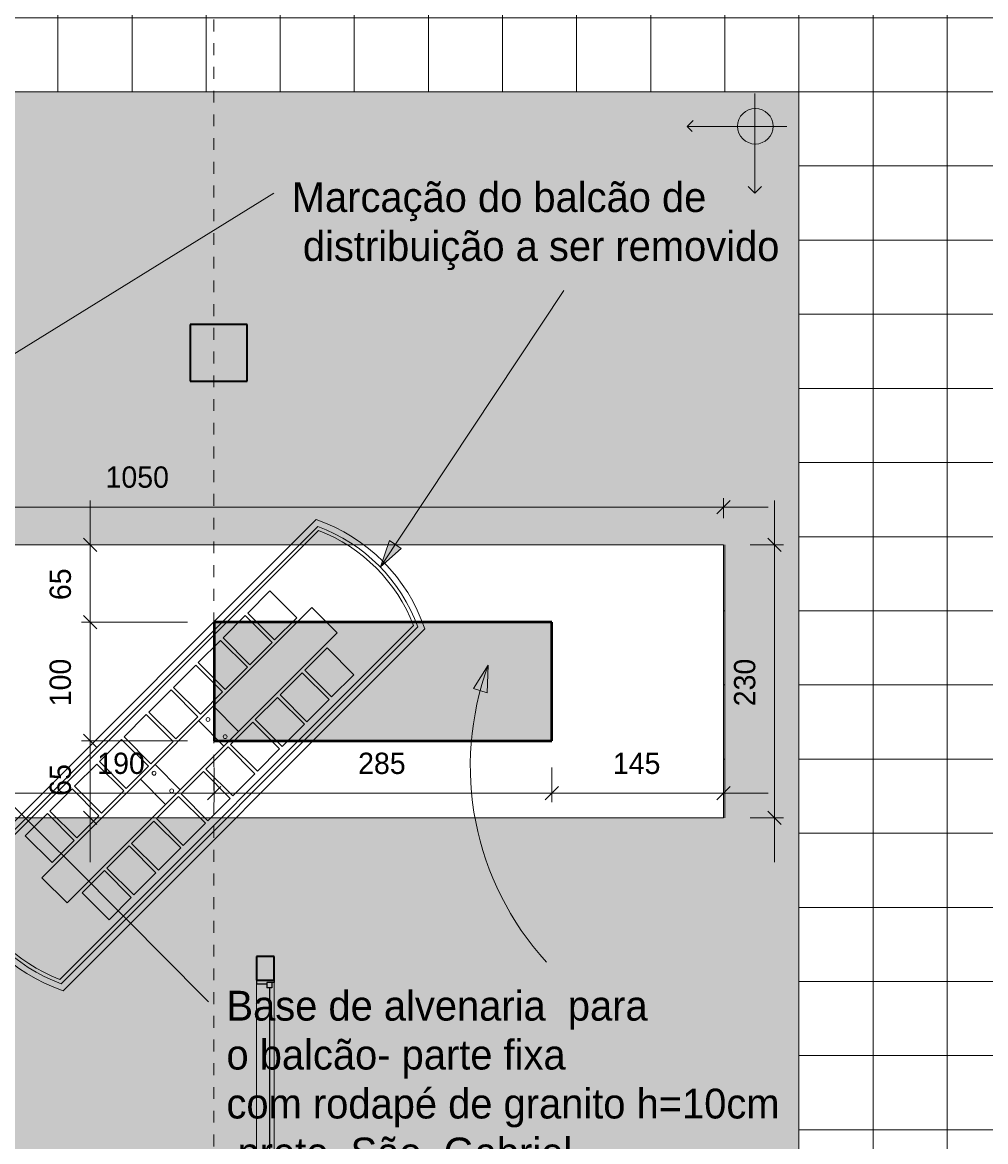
# Model space of a CAD drawing. Header units: metres. Extents: x -29 to 48, y -24 to 81.
# Tile 13 of 25: x -2.7 to 5.42, y -11.27 to -1.84. Entities that reach past the tile are written whole.
import ezdxf

# ---------------------------------------------------------------- set-up
doc = ezdxf.new("R2010")
doc.units = ezdxf.units.M
doc.linetypes.add('Projeção', pattern=[0.003969, 0.002381, -0.001587])
for name, color, linetype, lineweight in [('A-ANNO-DIMS', 211, 'Continuous', 9), ('A-ANNO-DIMS-75', 211, 'Continuous', 9), ('A-DETL', 90, 'Continuous', 18), ('A-DETL-GENF', 92, 'Continuous', 18), ('A-FLOR', 192, 'Continuous', 18), ('A-FLOR-OVHD', 1, 'Projeção', 18), ('A-FLOR-PATT', 8, 'Continuous', 18), ('A-GLAZ', 151, 'Continuous', 18), ('A-WALL', 113, 'Continuous', 18), ('A-WALL-PATT', 111, 'Continuous', 35), ('G-ANNO-TEXT', 231, 'Continuous', 9)]:
    doc.layers.add(name, color=color, linetype=linetype, lineweight=lineweight)
doc.styles.add('Century Gothic_3', font='GOTHIC.TTF', dxfattribs={"height": 0.251495})
doc.styles.add('Century Gothic_4', font='GOTHIC.TTF', dxfattribs={"height": 0.179639})
doc.dimstyles.new('_Cotas_detalhamento_2_5_mm', dxfattribs={"dimscale": 0.3048, "dimtxt": 0.1875, "dimasz": 0.369094, "dimexe": 0.246063, "dimexo": 0.738189, "dimgap": 0.369094, "dimtad": 1, "dimdec": 0, "dimlfac": 100, "dimzin": 0, "dimdsep": 46, "dimtxsty": 'Century Gothic_4', "dimblk1": 'OBLIQUE', "dimblk2": 'OBLIQUE', "dimsah": 1, "dimcen": 0.09, "dimdle": 1.230315, "dimazin": 0, "dimtfac": 1, "dimtdec": 4, "dimtix": 1, "dimtmove": 0, "dimatfit": 3, "dimfxl": 1, "dimtvp": 1, "dimtolj": 1, "dimtzin": 0, "dimarcsym": 2})
doc.dimstyles.new('_Cotas_detalhamento_2_5_mm_1', dxfattribs={"dimscale": 0.3048, "dimtxt": 0.1875, "dimasz": 0.369094, "dimexe": 0.246063, "dimexo": 0.738189, "dimgap": 0.369094, "dimtad": 1, "dimdec": 0, "dimlfac": 100, "dimzin": 0, "dimdsep": 46, "dimtxsty": 'Century Gothic_4', "dimblk1": 'OBLIQUE', "dimblk2": 'OBLIQUE', "dimsah": 1, "dimcen": 0.09, "dimdle": 1.230315, "dimazin": 0, "dimtfac": 1, "dimtdec": 4, "dimtix": 1, "dimtmove": 2, "dimatfit": 3, "dimfxl": 1, "dimtvp": 1, "dimtolj": 1, "dimtzin": 0, "dimarcsym": 2})

# ---------------------------------------------------------------- blocks, each defined once
blk = doc.blocks.new('M_Fixado - 260 x 200 mm-2644279-PAGINAÇÃO DE PISO _Compreende trechos 2 e 3_')
at = {"layer": 'A-GLAZ', "lineweight": 25}
for p, q in [((-1.3, 0.088), (-1.281, 0.088)), ((-1.281, 0.088), (-1.281, 0.025)), ((-1.281, 0.069), (-1.237, 0.069)), ((-1.281, 0.025), (-1.237, 0.025)), ((-1.268, 0.025), (-1.268, -0.062)), ((-1.237, 0.069), (-1.237, 0.025)), ((-1.237, 0.047), (1.237, 0.047)), ((1.237, 0.069), (1.237, 0.025)), ((1.281, 0.069), (1.237, 0.069)), ((1.237, 0.025), (1.281, 0.025)), ((1.268, 0.025), (1.268, -0.062)), ((1.281, 0.088), (1.281, 0.025)), ((1.2989, 0.088), (1.281, 0.088)), ((-1.3, -0.062), (-1.268, -0.062)), ((1.3, -0.062), (1.268, -0.062))]:
    blk.add_line(p, q, dxfattribs=at)
blk = doc.blocks.new('DIMBLOCK4-PAGINAÇÃO DE PISO _Compreende trechos 2 e 3_')
at = {"layer": 'A-ANNO-DIMS-75'}
for p, q in [((-2.9843, -8.1194), (-2.9843, -8.4133)), ((-2.9843, -8.3383), (-2.9843, -8.1194)), ((-1.0849, -8.1194), (-1.0849, -8.4133)), ((-1.0849, -8.3383), (-1.0849, -8.1194)), ((-2.9843, -8.3383), (-1.0849, -8.3383))]:
    blk.add_line(p, q, dxfattribs=at)
at = {"layer": 'A-ANNO-DIMS-75', "lineweight": 18}
for p, q in [((-2.9843, -8.3383), (-2.928, -8.282)), ((-1.0849, -8.3383), (-1.0287, -8.282)), ((-2.9843, -8.3383), (-3.0405, -8.3945)), ((-1.0849, -8.3383), (-1.1412, -8.3945))]:
    blk.add_line(p, q, dxfattribs=at)
at = {"layer": 'A-ANNO-DIMS-75', "color": 0, "insert": (-2.0694, -7.9955), "char_height": 0.17964, "width": 0.503571, "attachment_point": 1, "line_spacing_factor": 0.984117, "style": 'Century Gothic_4'}
blk.add_mtext('190', dxfattribs=at)
blk = doc.blocks.new('_Oblique')
at = {"color": 0, "linetype": 'ByBlock', "lineweight": -2}
blk.add_line((-0.5, -0.5), (0.5, 0.5), dxfattribs=at)
blk = doc.blocks.new('DIMBLOCK5-PAGINAÇÃO DE PISO _Compreende trechos 2 e 3_')
at = {"layer": 'A-ANNO-DIMS-75'}
for p, q in [((-1.0849, -8.1194), (-1.0849, -8.4133)), ((-1.0849, -8.3383), (-1.0849, -8.1194)), ((1.7651, -8.1194), (1.7651, -8.4133)), ((1.7651, -8.3383), (1.7651, -8.1194)), ((-1.0849, -8.3383), (1.7651, -8.3383))]:
    blk.add_line(p, q, dxfattribs=at)
at = {"layer": 'A-ANNO-DIMS-75', "lineweight": 18}
for p, q in [((-1.0849, -8.3383), (-1.0287, -8.282)), ((1.7651, -8.3383), (1.8213, -8.282)), ((-1.0849, -8.3383), (-1.1412, -8.3945)), ((1.7651, -8.3383), (1.7088, -8.3945))]:
    blk.add_line(p, q, dxfattribs=at)
at = {"layer": 'A-ANNO-DIMS-75', "color": 0, "insert": (0.1303, -7.9955), "char_height": 0.17964, "width": 0.503571, "attachment_point": 1, "line_spacing_factor": 0.984117, "style": 'Century Gothic_4'}
blk.add_mtext('285', dxfattribs=at)
blk = doc.blocks.new('DIMBLOCK6-PAGINAÇÃO DE PISO _Compreende trechos 2 e 3_')
at = {"layer": 'A-ANNO-DIMS-75'}
for p, q in [((1.7651, -8.1194), (1.7651, -8.4133)), ((1.7651, -8.3383), (1.7651, -8.1194)), ((3.213, -8.4837), (3.213, -8.2633)), ((1.7651, -8.3383), (3.588, -8.3383)), ((3.213, -8.3383), (3.213, -8.4837))]:
    blk.add_line(p, q, dxfattribs=at)
at = {"layer": 'A-ANNO-DIMS-75', "lineweight": 18}
for p, q in [((1.7651, -8.3383), (1.8213, -8.282)), ((3.213, -8.3383), (3.2692, -8.282)), ((1.7651, -8.3383), (1.7088, -8.3945)), ((3.213, -8.3383), (3.1567, -8.3945))]:
    blk.add_line(p, q, dxfattribs=at)
at = {"layer": 'A-ANNO-DIMS-75', "color": 0, "insert": (2.2792, -7.9955), "char_height": 0.17964, "width": 0.503571, "attachment_point": 1, "line_spacing_factor": 0.984117, "style": 'Century Gothic_4'}
blk.add_mtext('145', dxfattribs=at)
blk = doc.blocks.new('DIMBLOCK7-PAGINAÇÃO DE PISO _Compreende trechos 2 e 3_')
at = {"layer": 'A-ANNO-DIMS-75'}
for p, q in [((-2.1288, -5.8694), (-2.1288, -6.8944)), ((-2.2742, -6.2444), (-2.0538, -6.2444)), ((-2.1288, -6.2444), (-2.2742, -6.2444)), ((-1.3099, -6.8944), (-2.2038, -6.8944)), ((-2.1288, -6.8944), (-1.3099, -6.8944))]:
    blk.add_line(p, q, dxfattribs=at)
at = {"layer": 'A-ANNO-DIMS-75', "lineweight": 18}
for p, q in [((-2.1288, -6.2444), (-2.185, -6.1882)), ((-2.1288, -6.2444), (-2.0725, -6.3007)), ((-2.1288, -6.8944), (-2.185, -6.8382)), ((-2.1288, -6.8944), (-2.0725, -6.9507))]:
    blk.add_line(p, q, dxfattribs=at)
at = {"layer": 'A-ANNO-DIMS-75', "color": 0, "insert": (-2.4715, -6.7093), "char_height": 0.17964, "width": 0.335714, "attachment_point": 1, "rotation": 90, "line_spacing_factor": 0.984117, "style": 'Century Gothic_4'}
blk.add_mtext('65', dxfattribs=at)
blk = doc.blocks.new('DIMBLOCK8-PAGINAÇÃO DE PISO _Compreende trechos 2 e 3_')
at = {"layer": 'A-ANNO-DIMS-75', "lineweight": 18}
for p, q in [((-2.1288, -6.8944), (-2.185, -6.8382)), ((-2.1288, -6.8944), (-2.0725, -6.9507)), ((-2.1288, -7.8944), (-2.185, -7.8382)), ((-2.1288, -7.8944), (-2.0725, -7.9507))]:
    blk.add_line(p, q, dxfattribs=at)
at = {"layer": 'A-ANNO-DIMS-75'}
for p, q in [((-1.3099, -6.8944), (-2.2038, -6.8944)), ((-2.1288, -6.8944), (-2.1288, -7.8944)), ((-2.1288, -6.8944), (-1.3099, -6.8944)), ((-1.3099, -7.8944), (-2.2038, -7.8944)), ((-2.1288, -7.8944), (-1.3099, -7.8944))]:
    blk.add_line(p, q, dxfattribs=at)
at = {"layer": 'A-ANNO-DIMS-75', "color": 0, "insert": (-2.4715, -7.6043), "char_height": 0.17964, "width": 0.503571, "attachment_point": 1, "rotation": 90, "line_spacing_factor": 0.984117, "style": 'Century Gothic_4'}
blk.add_mtext('100', dxfattribs=at)
blk = doc.blocks.new('DIMBLOCK9-PAGINAÇÃO DE PISO _Compreende trechos 2 e 3_')
at = {"layer": 'A-ANNO-DIMS-75'}
for p, q in [((-1.3099, -7.8944), (-2.2038, -7.8944)), ((-2.1288, -7.8944), (-2.1288, -8.9194)), ((-2.1288, -7.8944), (-1.3099, -7.8944)), ((-2.2742, -8.5444), (-2.0538, -8.5444)), ((-2.1288, -8.5444), (-2.2742, -8.5444))]:
    blk.add_line(p, q, dxfattribs=at)
at = {"layer": 'A-ANNO-DIMS-75', "lineweight": 18}
for p, q in [((-2.1288, -7.8944), (-2.185, -7.8382)), ((-2.1288, -7.8944), (-2.0725, -7.9507)), ((-2.1288, -8.5444), (-2.185, -8.4882)), ((-2.1288, -8.5444), (-2.0725, -8.6007))]:
    blk.add_line(p, q, dxfattribs=at)
at = {"layer": 'A-ANNO-DIMS-75', "color": 0, "insert": (-2.4715, -8.3593), "char_height": 0.17964, "width": 0.335714, "attachment_point": 1, "rotation": 90, "line_spacing_factor": 0.984117, "style": 'Century Gothic_4'}
blk.add_mtext('65', dxfattribs=at)
blk = doc.blocks.new('DIMBLOCK21-PAGINAÇÃO DE PISO _Compreende trechos 2 e 3_')
at = {"layer": 'A-ANNO-DIMS-75'}
for p, q in [((-7.2843, -6.0194), (-7.2843, -5.8499)), ((3.213, -6.0194), (3.213, -5.8499)), ((-7.6593, -5.9249), (3.588, -5.9249)), ((-7.2843, -5.9249), (-7.2843, -6.0194)), ((3.213, -5.9249), (3.213, -6.0194))]:
    blk.add_line(p, q, dxfattribs=at)
at = {"layer": 'A-ANNO-DIMS-75', "lineweight": 18}
for p, q in [((-7.2843, -5.9249), (-7.3405, -5.9811)), ((-7.2843, -5.9249), (-7.228, -5.8686)), ((3.213, -5.9249), (3.1567, -5.9811)), ((3.213, -5.9249), (3.2692, -5.8686))]:
    blk.add_line(p, q, dxfattribs=at)
at = {"layer": 'A-ANNO-DIMS-75', "color": 0, "insert": (-1.9996, -5.5822), "char_height": 0.17964, "width": 0.671429, "attachment_point": 1, "line_spacing_factor": 0.984117, "style": 'Century Gothic_4'}
blk.add_mtext('1050', dxfattribs=at)
blk = doc.blocks.new('DIMBLOCK22-PAGINAÇÃO DE PISO _Compreende trechos 2 e 3_')
at = {"layer": 'A-ANNO-DIMS-75'}
for p, q in [((3.6431, -5.8694), (3.6431, -8.9194)), ((3.438, -6.2444), (3.7181, -6.2444)), ((3.6431, -6.2444), (3.438, -6.2444)), ((3.438, -8.5444), (3.7181, -8.5444)), ((3.6431, -8.5444), (3.438, -8.5444))]:
    blk.add_line(p, q, dxfattribs=at)
at = {"layer": 'A-ANNO-DIMS-75', "lineweight": 18}
for p, q in [((3.6431, -6.2444), (3.5869, -6.1882)), ((3.6431, -6.2444), (3.6994, -6.3007)), ((3.6431, -8.5444), (3.5869, -8.4882)), ((3.6431, -8.5444), (3.6994, -8.6007))]:
    blk.add_line(p, q, dxfattribs=at)
at = {"layer": 'A-ANNO-DIMS-75', "color": 0, "insert": (3.3004, -7.6043), "char_height": 0.17964, "width": 0.503571, "attachment_point": 1, "rotation": 90, "line_spacing_factor": 0.984117, "style": 'Century Gothic_4'}
blk.add_mtext('230', dxfattribs=at)

msp = doc.modelspace()

# ---------------------------------------------------------------- hatches: boundary and pattern name
at = {"layer": 'A-DETL-GENF'}
h = msp.add_hatch(color=254, dxfattribs=at)
h.paths.add_polyline_path([(-0.7273, -12.5146), (3.8477, -12.5146), (3.8477, -2.4246), (-4.0783, -2.4246), (-4.9035, -3.3359), (-4.9184, -3.3225), (-4.9191, -3.3233), (-6.4688, -1.9202), (-9.9312, -5.7446), (-9.9312, -9.3446), (-3.1873, -9.3446), (-3.1873, -12.5146), (-2.0023, -12.5146)], flags=0)
h.paths.add_polyline_path([(-0.5773, -9.9146), (-0.7273, -9.9146), (-0.7273, -9.7146), (-0.5773, -9.7146)], flags=0)
h.paths.add_polyline_path([(-3.8101, -8.5444), (-7.2843, -8.5444), (-7.2843, -6.2444), (3.2227, -6.2444), (3.2227, -8.5444), (-3.5493, -8.5444)], flags=0)
h.paths.add_polyline_path([(-5.8343, -7.8811), (-2.9843, -7.8811), (-2.9843, -6.8811), (-5.8343, -6.8811), (-5.8343, -7.5762)], flags=0)
h.paths.add_polyline_path([(-1.2863, -4.8648), (-1.2863, -4.3848), (-0.8063, -4.3848), (-0.8063, -4.8648)], flags=0)
h = msp.add_hatch(color=8, dxfattribs=at)
h.paths.add_polyline_path([(-3.1873, -7.8944), (-2.9843, -7.8944), (-2.9843, -7.8811), (-5.8343, -7.8811), (-5.8343, -7.8944), (-3.8101, -7.8944)], flags=0)
h.paths.add_polyline_path([(1.7651, -7.8944), (1.7651, -6.8944), (-1.0849, -6.8944), (-1.0849, -7.8944)], flags=0)
at = {"layer": 'A-FLOR-PATT'}
h = msp.add_hatch(dxfattribs=at)
h.set_pattern_fill('FP_1', color=256, style=0, pattern_type=2)
h.set_pattern_definition([(270, (0.723, 8.2), (0.625, 4e-17), []), (0, (0.723, 8.2), (0, 0.625), [])])
h.paths.add_polyline_path([(4.5727, -12.5146), (22.6927, -12.5146), (22.6927, -4.6645), (22.7127, -4.6645), (22.7127, -2.8294), (22.6927, -2.8294), (22.6927, 1.2654), (-1.3173, 1.2654), (-1.3173, 1.5354), (-1.5471, 1.5354), (-2.126, 2.0679), (-2.484, 1.6787), (-2.5208, 1.7126), (-2.4869, 1.7494), (-2.505, 1.766), (-2.2147, 2.0815), (-2.1963, 2.0653), (-2.1628, 2.1017), (-2.2311, 2.1645), (-2.1295, 2.2749), (-1.4886, 1.6854), (-1.2973, 1.6854), (-1.2973, 5.1854), (-1.6773, 5.1854), (-1.6773, 5.2854), (-4.4773, 5.2854), (-4.4773, 5.1154), (-5.0773, 5.1154), (-5.0773, 4.8502), (-4.8582, 4.6552), (-4.9712, 4.5282), (-5.0358, 4.5857), (-5.0558, 4.5633), (-5.0375, 4.547), (-5.2932, 4.2596), (-5.3119, 4.2755), (-5.3448, 4.2385), (-5.3821, 4.2718), (-5.0732, 4.619), (-5.4973, 4.9964), (-5.4973, 29.0854), (-11.4073, 29.0854), (-11.4073, 29.0654), (-19.2773, 29.0654), (-19.2773, 10.0754), (-9.2773, 10.0754), (-9.2773, 2.9636), (-9.0714, 3.1905), (-6.4229, 3.1905), (-6.3168, 3.2966), (-6.2815, 3.2612), (-5.9602, 3.6223), (-5.9228, 3.589), (-5.9561, 3.5517), (-5.9378, 3.5354), (-6.1935, 3.248), (-6.2122, 3.2638), (-6.2451, 3.2269), (-6.2638, 3.2435), (-6.2107, 3.1905), (-6.3607, 3.0405), (-6.5304, 3.0405), (-6.4881, 2.9982), (-6.4853, 3.001), (-6.4761, 3.0003), (-6.4315, 2.9557), (-6.4386, 2.9487), (-6.4229, 2.9319), (-6.5001, 2.8546), (-5.9167, 2.2712), (-5.945, 2.243), (-6.5447, 2.8426), (-6.5517, 2.8355), (-6.597, 2.8808), (-6.597, 2.8893), (-6.5942, 2.8921), (-6.6229, 2.9208), (-6.6229, 2.8655), (-7.0229, 2.8655), (-7.0229, 3.0405), (-9.0048, 3.0405), (-10.0622, 1.8727), (-9.8769, 1.7049), (-9.8768, 1.705), (-4.7618, -2.9261), (-3.8609, -1.9312), (-3.8609, 0.1054), (-4.2628, 0.1054), (-4.2628, 0.5054), (-4.2217, 0.5054), (-4.2565, 0.5402), (-4.2494, 0.5473), (-4.849, 1.1469), (-4.8207, 1.1752), (-4.2374, 0.5919), (-4.1596, 0.6697), (-4.1433, 0.6534), (-4.1363, 0.6605), (-4.091, 0.6152), (-4.091, 0.6067), (-4.0938, 0.6039), (-3.9954, 0.5054), (-3.8609, 0.5054), (-3.8609, 0.3554), (-3.5615, 0.6548), (-3.5262, 0.6195), (-3.4931, 0.6555), (-3.5111, 0.6721), (-3.2208, 0.9877), (-3.2024, 0.9715), (-3.169, 1.0079), (-3.1322, 0.974), (-3.4901, 0.5849), (-3.5085, 0.6018), (-3.4555, 0.5488), (-3.7109, 0.2933), (-3.7109, -1.989), (-4.9184, -3.3225), (-4.9035, -3.3359), (-4.0783, -2.4246), (3.8477, -2.4246), (3.8477, -12.5146), (4.4227, -12.5146)], flags=0)
h.paths.add_polyline_path([(-8.8373, -9.3646), (-3.1873, -9.3646), (-3.1873, -9.3446), (-9.9312, -9.3446), (-9.9312, -5.7446), (-6.4688, -1.9202), (-6.4761, -1.9141), (-9.9329, -5.7322), (-9.9329, -9.3646), (-8.9873, -9.3646)], flags=0)
h.paths.add_polyline_path([(3.2227, -8.5444), (3.2227, -6.2444), (3.213, -6.2444), (3.213, -8.5444)], flags=0)
h.paths.add_polyline_path([(-16.0773, -3.5388), (-16.0573, -3.5388), (-16.0573, 3.2253), (-16.0773, 3.2253), (-16.0773, -2.4247)], flags=0)
h.paths.add_polyline_path([(-12.3989, -3.5388), (-12.3989, -3.5387), (-12.3989, -3.5388)], flags=0)
h.paths.add_polyline_path([(-6.5871, -1.8133), (-6.587, -1.8132), (-7.8843, -0.6386), (-7.8776, -0.6312), (-7.9888, -0.5305), (-7.9955, -0.538), (-8.5886, -0.001), (-8.5886, -0.001), (-6.5872, -1.8132)], flags=0)
h.paths.add_polyline_path([(-1.1793, -1.5454), (-1.2941, -1.5454), (-1.2902, -1.5152), (-1.2789, -1.4869), (-1.2608, -1.4624), (-1.2371, -1.4433), (-1.2093, -1.4307), (-1.1793, -1.4255), (-1.1793, -1.5152)], flags=0)
h.paths.add_polyline_path([(-1.1793, -1.6653), (-1.1793, -1.5454), (-1.0541, -1.5454), (-1.0573, -1.5728), (-1.0666, -1.5988), (-1.0817, -1.622), (-1.1016, -1.6411), (-1.1254, -1.6551), (-1.1518, -1.6633)], flags=0)
h.paths.add_polyline_path([(-4.7818, 1.1434), (-5.9486, 2.3101), (-5.9203, 2.3384), (-4.7536, 1.1717)], flags=0)
h.paths.add_polyline_path([(-22.1573, 4.9953), (-20.2973, 4.9953), (-20.2973, 5.0754), (-28.0073, 5.0754), (-28.0073, 5.8554), (-28.3773, 5.8554), (-28.3773, 5.8354), (-28.0273, 5.8354), (-28.0273, 4.9953), (-22.3073, 4.9953)], flags=0)
h.paths.add_polyline_path([(-20.2773, 5.8354), (-19.2273, 5.8354), (-19.2273, 5.8554), (-20.2973, 5.8554), (-20.2973, 5.8454), (-20.2773, 5.8454)], flags=0)
h.paths.add_polyline_path([(-23.7673, 29.0654), (-23.7673, 29.0854), (-25.7073, 29.0854), (-25.7073, 29.0654), (-24.348, 29.0654)], flags=0)
h.paths.add_polyline_path([(-28.3773, 29.0654), (-28.3673, 29.0654), (-28.3673, 29.0854), (-28.3773, 29.0854)], flags=0)
at = {"layer": 'A-WALL-PATT', "lineweight": 18}
for points in [[(-0.8063, -4.8648), (-0.8063, -4.3848), (-1.2863, -4.3848), (-1.2863, -4.8648)], [(-0.5773, -9.9146), (-0.5773, -9.7146), (-0.7273, -9.7146), (-0.7273, -9.9146)]]:
    msp.add_hatch(color=7, dxfattribs=at).paths.add_polyline_path(points, flags=0)
at = {"layer": 'G-ANNO-TEXT'}
for points in [[(0.3199, -6.4275), (0.4945, -6.2733), (0.3941, -6.2067)], [(1.2284, -7.2591), (1.1027, -7.4552), (1.2176, -7.4918)]]:
    msp.add_hatch(color=50, dxfattribs=at).paths.add_polyline_path(points, flags=0)

# ---------------------------------------------------------------- linework, layer by layer
at = {"layer": 'A-DETL'}
for p, q in [((3.8477, -2.4246), (-4.0783, -2.4246)), ((3.4758, -2.4379), (3.4758, -3.279)), ((2.9064, -2.7161), (2.9562, -2.6662)), ((2.9064, -2.7161), (3.7464, -2.7161)), ((2.9064, -2.7161), (2.9488, -2.7585)), ((3.4758, -3.279), (3.4192, -3.2224)), ((3.4758, -3.279), (3.5323, -3.2224)), ((-0.224, -6.0307), (-3.2788, -9.0855)), ((-3.221, -9.0988), (-0.2107, -6.0885)), ((-3.1862, -9.1061), (-0.2034, -6.1232)), ((3.2227, -6.2444), (3.2227, -8.5444)), ((-0.6128, -6.6317), (-0.8002, -6.819)), ((-0.3865, -6.8579), (-0.6128, -6.6317)), ((-0.2593, -6.7731), (-2.5362, -9.05)), ((-0.0471, -6.9852), (-0.2593, -6.7731)), ((-0.8214, -6.8403), (-1.0088, -7.0276)), ((-0.5951, -7.0665), (-0.8214, -6.8403)), ((-0.8002, -6.819), (-0.5739, -7.0453)), ((-0.5739, -7.0453), (-0.3865, -6.8579)), ((0.5973, -6.9239), (-2.3855, -9.9068)), ((-2.3735, -9.9433), (0.6338, -6.936)), ((0.6925, -6.9527), (-2.3569, -10.0021)), ((-2.324, -9.2621), (-0.0471, -6.9852)), ((-1.03, -7.0489), (-1.2174, -7.2362)), ((-0.8037, -7.2751), (-1.03, -7.0489)), ((-1.0088, -7.0276), (-0.7825, -7.2539)), ((-0.7825, -7.2539), (-0.5951, -7.0665)), ((-0.132, -7.1125), (-0.3194, -7.2999)), ((0.0943, -7.3388), (-0.132, -7.1125)), ((-1.2386, -7.2574), (-1.426, -7.4448)), ((-1.0123, -7.4837), (-1.2386, -7.2574)), ((-1.2174, -7.2362), (-0.9911, -7.4625)), ((-0.9911, -7.4625), (-0.8037, -7.2751)), ((-0.3406, -7.3211), (-0.528, -7.5085)), ((-0.1143, -7.5474), (-0.3406, -7.3211)), ((-0.3194, -7.2999), (-0.0931, -7.5261)), ((-0.0931, -7.5261), (0.0943, -7.3388)), ((-1.426, -7.4448), (-1.1997, -7.6711)), ((-1.4472, -7.466), (-1.6346, -7.6534)), ((-1.2209, -7.6923), (-1.4472, -7.466)), ((-1.1997, -7.6711), (-1.0123, -7.4837)), ((-0.5492, -7.5297), (-0.7366, -7.7171)), ((-0.3229, -7.756), (-0.5492, -7.5297)), ((-0.528, -7.5085), (-0.3017, -7.7347)), ((-0.3017, -7.7347), (-0.1143, -7.5474)), ((-1.0901, -7.6039), (-0.878, -7.8161)), ((-1.6558, -7.6746), (-1.8432, -7.862)), ((-1.4295, -7.9009), (-1.6558, -7.6746)), ((-1.6346, -7.6534), (-1.4083, -7.8797)), ((-1.4083, -7.8797), (-1.2209, -7.6923)), ((-1.2139, -7.7277), (-1.0017, -7.9398)), ((-0.7366, -7.7171), (-0.5103, -7.9433)), ((-0.7578, -7.7383), (-0.9452, -7.9257)), ((-0.5315, -7.9646), (-0.7578, -7.7383)), ((-0.5103, -7.9433), (-0.3229, -7.756)), ((-1.8644, -7.8832), (-2.0518, -8.0706)), ((-1.6381, -8.1095), (-1.8644, -7.8832)), ((-1.8432, -7.862), (-1.6169, -8.0883)), ((-1.6169, -8.0883), (-1.4295, -7.9009)), ((-0.9452, -7.9257), (-0.7189, -8.1519)), ((-0.9664, -7.9469), (-1.1538, -8.1343)), ((-0.7401, -8.1732), (-0.9664, -7.9469)), ((-0.7189, -8.1519), (-0.5315, -7.9646)), ((-2.073, -8.0918), (-2.2604, -8.2792)), ((-1.8467, -8.3181), (-2.073, -8.0918)), ((-2.0518, -8.0706), (-1.8255, -8.2969)), ((-1.8255, -8.2969), (-1.6381, -8.1095)), ((-1.5816, -8.0954), (-1.3694, -8.3075)), ((-1.175, -8.1555), (-1.3624, -8.3429)), ((-0.9487, -8.3817), (-1.175, -8.1555)), ((-1.1538, -8.1343), (-0.9275, -8.3605)), ((-0.9275, -8.3605), (-0.7401, -8.1732)), ((-2.2816, -8.3004), (-2.469, -8.4878)), ((-2.0553, -8.5267), (-2.2816, -8.3004)), ((-2.2604, -8.2792), (-2.0341, -8.5055)), ((-1.7053, -8.2191), (-1.4932, -8.4312)), ((-2.0341, -8.5055), (-1.8467, -8.3181)), ((-1.3836, -8.3641), (-1.571, -8.5515)), ((-1.1573, -8.5903), (-1.3836, -8.3641)), ((-1.3624, -8.3429), (-1.1361, -8.5691)), ((-1.1361, -8.5691), (-0.9487, -8.3817)), ((-2.469, -8.4878), (-2.2427, -8.7141)), ((-2.4902, -8.509), (-2.6776, -8.6964)), ((-2.2639, -8.7353), (-2.4902, -8.509)), ((-2.2427, -8.7141), (-2.0553, -8.5267)), ((-1.5922, -8.5727), (-1.7795, -8.76)), ((-1.3659, -8.7989), (-1.5922, -8.5727)), ((-1.571, -8.5515), (-1.3447, -8.7777)), ((-1.3447, -8.7777), (-1.1573, -8.5903)), ((-2.6776, -8.6964), (-2.4513, -8.9227)), ((-2.4513, -8.9227), (-2.2639, -8.7353)), ((-1.7795, -8.76), (-1.5533, -8.9863)), ((-1.8008, -8.7813), (-1.9881, -8.9686)), ((-1.5745, -9.0075), (-1.8008, -8.7813)), ((-1.5533, -8.9863), (-1.3659, -8.7989)), ((-2.5362, -9.05), (-2.324, -9.2621)), ((-2.0094, -8.9899), (-2.1967, -9.1772)), ((-1.7831, -9.2161), (-2.0094, -8.9899)), ((-1.9881, -8.9686), (-1.7619, -9.1949)), ((-1.7619, -9.1949), (-1.5745, -9.0075)), ((-2.1967, -9.1772), (-1.9705, -9.4035)), ((-1.9705, -9.4035), (-1.7831, -9.2161))]:
    msp.add_line(p, q, dxfattribs=at)
at = {"layer": 'A-DETL', "lineweight": 50}
for p, q in [((1.7651, -6.8944), (-1.0849, -6.8944)), ((-1.0849, -6.8944), (-1.0849, -7.8944)), ((1.7651, -7.8944), (1.7651, -6.8944)), ((-1.0849, -7.8944), (1.7651, -7.8944))]:
    msp.add_line(p, q, dxfattribs=at)
at = {"layer": 'A-DETL'}
for centre, radius in [((3.4809, -2.7146), 0.15), ((-1.1359, -7.716), 0.0163), ((-0.991, -7.8609), 0.0163), ((-1.5908, -8.1689), 0.0163), ((-1.4424, -8.3174), 0.0163)]:
    msp.add_circle(centre, radius, dxfattribs=at)
for centre, radius, start, end in [((-0.6968, -7.4173), 1.4649, 18.49194, 71.17392), ((-0.6968, -7.4173), 1.4149, 19.88571, 69.90636), ((-0.6968, -7.4173), 1.3849, 20.86976, 69.13024), ((-1.8883, -8.6088), 1.4699, 198.9216, 251.41113), ((-1.8883, -8.6088), 1.4199, 200.18706, 250.01998), ((-1.8883, -8.6088), 1.3899, 200.96183, 249.03817)]:
    msp.add_arc(centre, radius, start, end, dxfattribs=at)
at = {"layer": 'A-FLOR'}
for p, q in [((3.213, -6.2444), (-7.2843, -6.2444)), ((3.213, -8.5444), (3.213, -6.2444)), ((-7.2843, -8.5444), (3.213, -8.5444))]:
    msp.add_line(p, q, dxfattribs=at)
at = {"layer": 'A-FLOR-OVHD'}
msp.add_line((-1.0859, -12.5146), (-1.0859, 1.7143), dxfattribs=at)
at = {"layer": 'A-WALL', "lineweight": 35}
for p, q in [((-0.8063, -4.3848), (-1.2863, -4.3848)), ((-1.2863, -4.3848), (-1.2863, -4.8648)), ((-0.8063, -4.8648), (-0.8063, -4.3848)), ((-1.2863, -4.8648), (-0.8063, -4.8648)), ((-0.5773, -9.7146), (-0.7273, -9.7146)), ((-0.7273, -9.7146), (-0.7273, -9.9146)), ((-0.5773, -9.9146), (-0.5773, -9.7146)), ((-0.7273, -9.9146), (-0.5773, -9.9146))]:
    msp.add_line(p, q, dxfattribs=at)
at = {"layer": 'A-WALL', "color": 7}
for p, q in [((-0.7273, -12.5146), (-0.7273, -9.9146)), ((-0.5773, -9.9146), (-0.5773, -12.5146))]:
    msp.add_line(p, q, dxfattribs=at)
at = {"layer": 'G-ANNO-TEXT', "color": 50}
for p, q in [((-3.0372, -4.7973), (-0.5812, -3.2796)), ((0.3199, -6.4275), (1.8654, -4.0982)), ((0.3941, -6.2067), (0.3199, -6.4275)), ((0.4945, -6.2733), (0.3941, -6.2067)), ((0.3199, -6.4275), (0.4945, -6.2733)), ((1.2284, -7.2591), (1.1027, -7.4552)), ((1.2176, -7.4918), (1.2284, -7.2591)), ((1.1027, -7.4552), (1.2176, -7.4918))]:
    msp.add_line(p, q, dxfattribs=at)
for centre, radius, start, end in [((3.5228, -8.1082), 2.4464, 159.69125, 222.48165), ((-160.8834, -167.6487), 224.3727, 44.60293, 45.541185)]:
    msp.add_arc(centre, radius, start, end, dxfattribs=at)

# ---------------------------------------------------------------- block references
at = {"layer": 'A-GLAZ', "rotation": 269.9999999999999}
msp.add_blockref('M_Fixado - 260 x 200 mm-2644279-PAGINAÇÃO DE PISO _Compreende trechos 2 e 3_', (-0.6653, -11.2146), dxfattribs=at)

# ---------------------------------------------------------------- texts
at = {"layer": 'G-ANNO-TEXT', "color": 7, "char_height": 0.251495, "attachment_point": 1, "line_spacing_factor": 0.984117, "style": 'Century Gothic_3'}
for s, insert, width in [('Marcação do balcão de\\P distribuição a ser removido', (-0.4288, -3.186), 5.505929), ('Granito Branco Siena, lustrado\\P e polido, espessura 2 cm', (-7.3963, -3.5237), 6.063452), ('Base de alvenaria  para\\Po balcão- parte fixa\\Pcom rodapé de granito h=10cm\\P preto  São  Gabriel\\Pmedidas finais: 285x100cm', (-0.9798, -10.003), 6.476081)]:
    msp.add_mtext(s, dxfattribs=dict(at, insert=insert, width=width))

# ---------------------------------------------------------------- dimensions: what is measured, and where the dimension line sits
at = {"layer": 'A-ANNO-DIMS'}
for base, p1, p2, override, picture, middle in [((3.213, -5.9249), (-7.2843, -6.2444), (3.213, -6.2444), {"dimpost": '<>', "dimfxl": 10.49728}, 'DIMBLOCK21-PAGINAÇÃO DE PISO _Compreende trechos 2 e 3_', (-1.6639, -5.7019)), ((-1.0849, -8.3383), (-2.9843, -7.8944), (-1.0849, -7.8944), {"dimpost": '<>', "dimfxl": 1.899374}, 'DIMBLOCK4-PAGINAÇÃO DE PISO _Compreende trechos 2 e 3_', (-1.8176, -8.1153))]:
    dim = msp.add_linear_dim(base=base, p1=p1, p2=p2, dimstyle='_Cotas_detalhamento_2_5_mm_1', override=override, dxfattribs=at)
    dim.commit()
    dim.dimension.update_dxf_attribs({"geometry": picture, "text_midpoint": middle, "dimtype": 160})
for base, p1, p2, override, picture, middle in [((-2.1288, -6.8944), (-2.0492, -6.2444), (-1.0849, -6.8944), {"dimpost": '<>', "dimfxl": 1.162934}, 'DIMBLOCK7-PAGINAÇÃO DE PISO _Compreende trechos 2 e 3_', (-2.3356, -6.5694)), ((3.6431, -8.5444), (3.213, -6.2444), (3.213, -8.5444), {"dimpost": '<>', "dimfxl": 2.3}, 'DIMBLOCK22-PAGINAÇÃO DE PISO _Compreende trechos 2 e 3_', (3.4363, -7.3944)), ((-2.1288, -7.8944), (-1.0849, -6.8944), (-1.0849, -7.8944), {"dimpost": '<>', "dimfxl": 1}, 'DIMBLOCK8-PAGINAÇÃO DE PISO _Compreende trechos 2 e 3_', (-2.3356, -7.3944)), ((-2.1288, -8.5444), (-1.0849, -7.8944), (-2.0492, -8.5444), {"dimpost": '<>', "dimfxl": 1.162934}, 'DIMBLOCK9-PAGINAÇÃO DE PISO _Compreende trechos 2 e 3_', (-2.3356, -8.2194))]:
    dim = msp.add_linear_dim(base=base, p1=p1, p2=p2, angle=90, dimstyle='_Cotas_detalhamento_2_5_mm', override=override, dxfattribs=at)
    dim.commit()
    dim.dimension.update_dxf_attribs({"geometry": picture, "text_midpoint": middle})
for base, p1, p2, override, picture, middle in [((1.7651, -8.3383), (-1.0849, -7.8944), (1.7651, -7.8944), {"dimpost": '<>', "dimfxl": 2.85}, 'DIMBLOCK5-PAGINAÇÃO DE PISO _Compreende trechos 2 e 3_', (0.3401, -8.1314)), ((3.213, -8.3383), (1.7651, -7.8944), (3.213, -8.2587), {"dimpost": '<>', "dimfxl": 1.493026}, 'DIMBLOCK6-PAGINAÇÃO DE PISO _Compreende trechos 2 e 3_', (2.489, -8.1314))]:
    dim = msp.add_linear_dim(base=base, p1=p1, p2=p2, dimstyle='_Cotas_detalhamento_2_5_mm', override=override, dxfattribs=at)
    dim.commit()
    dim.dimension.update_dxf_attribs({"geometry": picture, "text_midpoint": middle})

doc.saveas('drawing.dxf')
